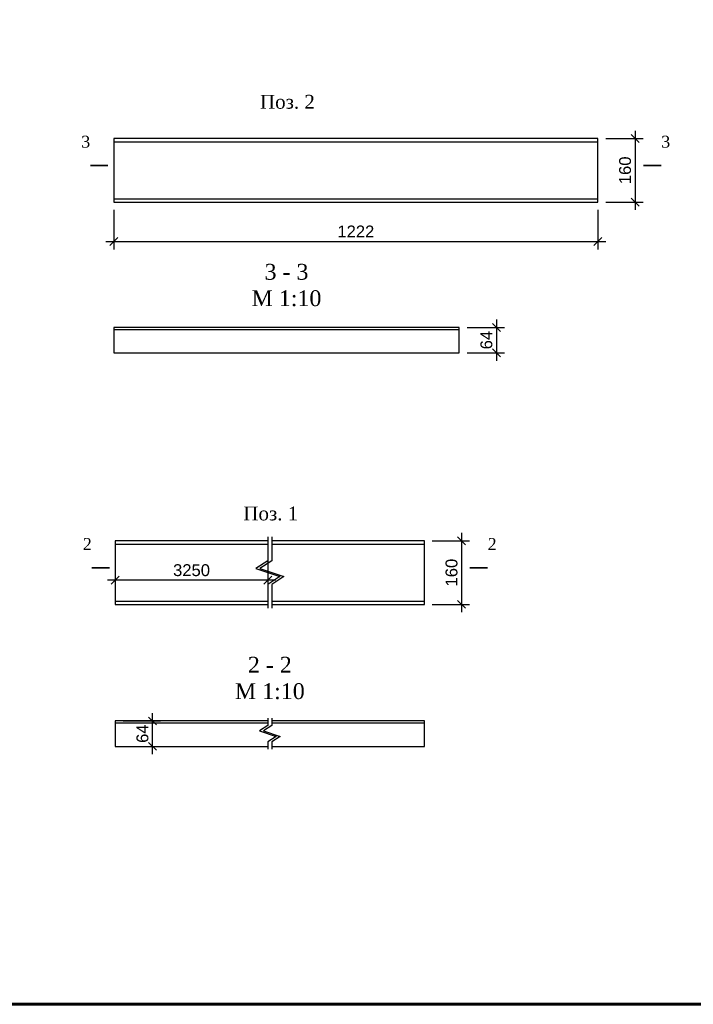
# Model space of a CAD drawing. Header units: millimetres. Extents: x 2063114 to 14983986, y -126020516 to 213791.
# Tile 188 of 256: x 2343106 to 2360106, y -1452501 to -1427666. Entities that reach past the tile are written whole.
import ezdxf
from ezdxf.enums import TextEntityAlignment as Align

# ---------------------------------------------------------------- set-up
doc = ezdxf.new("R2010")
doc.units = ezdxf.units.MM
doc.layers.get('Defpoints').update_dxf_attribs({"color": 6, "lineweight": 35})
doc.layers.add('Фундаменты', color=252, linetype='Continuous', lineweight=25)
doc.styles.get("Standard").update_dxf_attribs({"font": 'arial.ttf'})
doc.styles.add('TIMES', font='times.ttf')
doc.styles.add('Times New Roman', font='times.ttf')
doc.dimstyles.new('10', dxfattribs={"dimtxt": 300, "dimasz": 200, "dimexe": 200, "dimexo": 200, "dimgap": 100, "dimtad": 1, "dimlfac": 0.1, "dimtxsty": 'Standard', "dimblk": 'OBLIQUE', "dimcen": 200, "dimdle": 200, "dimclrd": 256, "dimclre": 256, "dimclrt": 256, "dimadec": 0, "dimazin": 0, "dimtfac": 1, "dimtmove": 0, "dimatfit": 3, "dimldrblk": 'OBLIQUE', "dimfxl": 1, "dimlwd": -1, "dimlwe": -1, "dimarcsym": 0})

# ---------------------------------------------------------------- blocks, each defined once
blk = doc.blocks.new('_Oblique')
at = {"color": 0, "linetype": 'ByBlock', "lineweight": -2}
blk.add_line((-0.5, -0.5), (0.5, 0.5), dxfattribs=at)
blk = doc.blocks.new('*D1132')
at = {"transparency": 16777216}
for p, q in [((2345479, -1432466), (2345479, -1433459)), ((2357699, -1432466), (2357699, -1433459)), ((2345279, -1433259), (2357899, -1433259))]:
    blk.add_line(p, q, dxfattribs=at)
at = {"layer": 'Defpoints', "color": 0, "lineweight": 30, "transparency": 16777216}
for p in [(2345479, -1432266), (2357699, -1432266), (2357699, -1433259)]:
    blk.add_point(p, dxfattribs=at)
at = {"transparency": 16777216, "xscale": 200, "yscale": 200, "zscale": 200, "rotation": 180}
blk.add_blockref('_Oblique', (2345479, -1433259), dxfattribs=at)
at = {"transparency": 16777216, "xscale": 200, "yscale": 200, "zscale": 200}
blk.add_blockref('_Oblique', (2357699, -1433259), dxfattribs=at)
at = {"transparency": 16777216, "insert": (2351589, -1433008), "char_height": 300, "attachment_point": 5}
blk.add_mtext('1222', dxfattribs=at)
blk = doc.blocks.new('*D922')
at = {"transparency": 16777216}
for p, q in [((2358638, -1430466), (2358638, -1432466)), ((2357899, -1430666), (2358838, -1430666)), ((2357899, -1432266), (2358838, -1432266))]:
    blk.add_line(p, q, dxfattribs=at)
at = {"layer": 'Defpoints', "color": 0, "lineweight": 30, "transparency": 16777216}
for p in [(2357699, -1430666), (2357699, -1432266), (2358638, -1432266)]:
    blk.add_point(p, dxfattribs=at)
at = {"transparency": 16777216, "xscale": 200, "yscale": 200, "zscale": 200}
for p, rotation in [((2358638, -1430666), 90), ((2358638, -1432266), 270)]:
    blk.add_blockref('_Oblique', p, dxfattribs=dict(at, rotation=rotation))
at = {"transparency": 16777216, "insert": (2358385, -1431466), "char_height": 300, "attachment_point": 5, "rotation": 90}
blk.add_mtext('160', dxfattribs=at)
blk = doc.blocks.new('*D1133')
at = {"transparency": 16777216}
for p, q in [((2354399, -1435428), (2355338, -1435428)), ((2355138, -1435228), (2355138, -1436268)), ((2354399, -1436068), (2355338, -1436068))]:
    blk.add_line(p, q, dxfattribs=at)
at = {"layer": 'Defpoints', "color": 0, "lineweight": 30, "transparency": 16777216}
for p in [(2354199, -1435428), (2354199, -1436068), (2355138, -1436068)]:
    blk.add_point(p, dxfattribs=at)
at = {"transparency": 16777216, "xscale": 200, "yscale": 200, "zscale": 200}
for p, rotation in [((2355138, -1435428), 90), ((2355138, -1436068), 270)]:
    blk.add_blockref('_Oblique', p, dxfattribs=dict(at, rotation=rotation))
at = {"transparency": 16777216, "insert": (2354885, -1435748), "char_height": 300, "attachment_point": 5, "rotation": 90}
blk.add_mtext('64', dxfattribs=at)
blk = doc.blocks.new('*D1134')
at = {"transparency": 16777216}
for p, q in [((2345518, -1441013), (2345518, -1442006)), ((2349368, -1441013), (2349368, -1442006)), ((2349568, -1441806), (2345318, -1441806))]:
    blk.add_line(p, q, dxfattribs=at)
at = {"layer": 'Defpoints', "color": 0, "lineweight": 30, "transparency": 16777216}
for p in [(2345518, -1440813), (2349368, -1440813), (2345518, -1441806)]:
    blk.add_point(p, dxfattribs=at)
at = {"transparency": 16777216, "xscale": 200, "yscale": 200, "zscale": 200, "rotation": 180}
blk.add_blockref('_Oblique', (2345518, -1441806), dxfattribs=at)
at = {"transparency": 16777216, "xscale": 200, "yscale": 200, "zscale": 200}
blk.add_blockref('_Oblique', (2349368, -1441806), dxfattribs=at)
at = {"transparency": 16777216, "insert": (2347443, -1441553), "char_height": 300, "attachment_point": 5}
blk.add_mtext('3250', dxfattribs=at)
blk = doc.blocks.new('*D1135')
at = {"transparency": 16777216}
for p, q in [((2345718, -1445355), (2346658, -1445355)), ((2346458, -1446195), (2346458, -1445155)), ((2345718, -1445995), (2346658, -1445995))]:
    blk.add_line(p, q, dxfattribs=at)
at = {"layer": 'Defpoints', "color": 0, "lineweight": 30, "transparency": 16777216}
for p in [(2345518, -1445355), (2346458, -1445355), (2345518, -1445995)]:
    blk.add_point(p, dxfattribs=at)
at = {"transparency": 16777216, "xscale": 200, "yscale": 200, "zscale": 200}
for p, rotation in [((2346458, -1445355), 90), ((2346458, -1445995), 270)]:
    blk.add_blockref('_Oblique', p, dxfattribs=dict(at, rotation=rotation))
at = {"transparency": 16777216, "insert": (2346205, -1445675), "char_height": 300, "attachment_point": 5, "rotation": 90}
blk.add_mtext('64', dxfattribs=at)
blk = doc.blocks.new('*D923')
at = {"transparency": 16777216}
for p, q in [((2354258, -1440613), (2354258, -1442613)), ((2353518, -1440813), (2354458, -1440813)), ((2353518, -1442413), (2354458, -1442413))]:
    blk.add_line(p, q, dxfattribs=at)
at = {"layer": 'Defpoints', "color": 0, "lineweight": 30, "transparency": 16777216}
for p in [(2353318, -1440813), (2353318, -1442413), (2354258, -1442413)]:
    blk.add_point(p, dxfattribs=at)
at = {"transparency": 16777216, "xscale": 200, "yscale": 200, "zscale": 200}
for p, rotation in [((2354258, -1440813), 90), ((2354258, -1442413), 270)]:
    blk.add_blockref('_Oblique', p, dxfattribs=dict(at, rotation=rotation))
at = {"transparency": 16777216, "insert": (2354005, -1441613), "char_height": 300, "attachment_point": 5, "rotation": 90}
blk.add_mtext('160', dxfattribs=at)
blk = doc.blocks.new('*U1590')
at = {"color": 0, "lineweight": 60, "ltscale": 25}
blk.add_lwpolyline([(-57400, 41500), (-500, 41500), (-500, 500), (-57400, 500)], close=True, dxfattribs=at)

msp = doc.modelspace()

# ---------------------------------------------------------------- linework, layer by layer
for points in [[(2345335.95547, -1431344.18439, 45, 45, 0), (2344885.95547, -1431344.18439, 45, 45, 0), (2345035.95547, -1431344.18439, 0, 60, 0), (2345035.95547, -1431044.18439, 0, 0, 0), (2345035.95547, -1430594.18439, 0, 0, 0)], [(2358846.4849, -1431344.18439, 45, 45, 0), (2359296.4849, -1431344.18439, 45, 45, 0), (2359146.4849, -1431344.18439, 0, 60, 0), (2359146.4849, -1431044.18439, 0, 0, 0), (2359146.4849, -1430594.18439, 0, 0, 0)], [(2345375.3334, -1441491.39712, 45, 45, 0), (2344925.3334, -1441491.39712, 45, 45, 0), (2345075.3334, -1441491.39712, 0, 60, 0), (2345075.3334, -1441191.39712, 0, 0, 0), (2345075.3334, -1440741.39712, 0, 0, 0)], [(2354465.86283, -1441491.39712, 45, 45, 0), (2354915.86283, -1441491.39712, 45, 45, 0), (2354765.86283, -1441491.39712, 0, 60, 0), (2354765.86283, -1441191.39712, 0, 0, 0), (2354765.86283, -1440741.39712, 0, 0, 0)]]:
    msp.add_lwpolyline(points, format="xyseb")
at = {"lineweight": 30}
for points in [[(2345479.10636, -1432265.86365), (2357699.10636, -1432265.86365), (2357699.10636, -1430665.86365), (2345479.10636, -1430665.86365)], [(2345479.10636, -1436067.80199), (2354199.10636, -1436067.80199), (2354199.10636, -1435427.80199), (2345479.10636, -1435427.80199)]]:
    msp.add_lwpolyline(points, close=True, dxfattribs=at)
for points in [[(2345479.10636, -1430749.86365), (2357699.10636, -1430749.86365)], [(2345479.10636, -1432181.86365), (2357699.10636, -1432181.86365)], [(2345479.10636, -1435477.80199), (2354199.10636, -1435477.80199)], [(2345518.48429, -1440897.07638), (2349368.48429, -1440897.07638)], [(2349368.48429, -1440713.07638), (2349368.48429, -1441313.07638), (2349068.48429, -1441513.07638), (2349668.48429, -1441713.07638), (2349368.48429, -1441913.07638), (2349368.48429, -1442513.07638)], [(2349468.48429, -1440713.07638), (2349468.48429, -1441313.07638), (2349168.48429, -1441513.07638), (2349768.48429, -1441713.07638), (2349468.48429, -1441913.07638), (2349468.48429, -1442513.07638)], [(2349468.48429, -1440897.07638), (2353318.48429, -1440897.07638)], [(2345518.48429, -1442329.07638), (2349368.48429, -1442329.07638)], [(2349468.48429, -1442329.07638), (2353318.48429, -1442329.07638)], [(2349368.48429, -1445284.96945), (2349368.48429, -1445464.96945), (2349158.48429, -1445604.96945), (2349578.48429, -1445744.96945), (2349368.48429, -1445884.96945), (2349368.48429, -1446064.96945)], [(2349468.48429, -1445284.96945), (2349468.48429, -1445464.96945), (2349258.48429, -1445604.96945), (2349678.48429, -1445744.96945), (2349468.48429, -1445884.96945), (2349468.48429, -1446064.96945)], [(2345518.48429, -1445404.96945), (2349368.48429, -1445404.96945)], [(2349468.48429, -1445404.96945), (2353318.48429, -1445404.96945)]]:
    msp.add_lwpolyline(points)
for points in [[(2349368.48429, -1440813.07638), (2345518.48429, -1440813.07638), (2345518.48429, -1442413.07638), (2349368.48429, -1442413.07638)], [(2349468.48429, -1442413.07638), (2353318.48429, -1442413.07638), (2353318.48429, -1440813.07638), (2349468.48429, -1440813.07638)], [(2349368.48429, -1445354.96945), (2345518.48429, -1445354.96945), (2345518.48429, -1445994.96945), (2349368.48429, -1445994.96945)], [(2349468.48429, -1445994.96945), (2353318.48429, -1445994.96945), (2353318.48429, -1445354.96945), (2349468.48429, -1445354.96945)]]:
    msp.add_lwpolyline(points, dxfattribs=at)

# ---------------------------------------------------------------- block references
msp.add_blockref('*U1590', (2379792.08613, -1453001.43901))

# ---------------------------------------------------------------- texts
at = {"style": 'Times New Roman'}
for s, p in [('3', (2344885.95547, -1430894.18439)), ('2', (2344925.3334, -1441041.39712))]:
    msp.add_text(s, height=300, dxfattribs=at).set_placement(p, align=Align.RIGHT)
for s, p in [('3', (2359296.4849, -1430894.18439)), ('2', (2354915.86283, -1441041.39712))]:
    msp.add_text(s, height=300, dxfattribs=at).set_placement(p)
at = {"color": 0, "char_height": 400, "attachment_point": 5, "style": 'TIMES'}
for s, insert, width in [('3 - 3\\PМ 1:10', (2349839.10636, -1434362.75622), 3380.5934776), ('2 - 2\\PМ 1:10', (2349418.48429, -1444273.51624), 3449.5372695)]:
    msp.add_mtext(s, dxfattribs=dict(at, insert=insert, width=width))
at = {"layer": 'Фундаменты', "color": 7, "linetype": 'Continuous', "lineweight": 30, "char_height": 350, "attachment_point": 5, "style": 'TIMES'}
for s, insert in [('Поз. 2', (2349863.17192, -1429740.67689)), ('Поз. 1', (2349442.54985, -1440124.34231))]:
    msp.add_mtext(s, dxfattribs=dict(at, insert=insert))

# ---------------------------------------------------------------- dimensions: what is measured, and where the dimension line sits
for base, p1, p2, picture, middle in [((2358638.32028, -1432265.86365), (2357699.10636, -1430665.86365), (2357699.10636, -1432265.86365), '*D922', (2358385.14838, -1431465.86365)), ((2355138.32028, -1436067.80199), (2354199.10636, -1435427.80199), (2354199.10636, -1436067.80199), '*D1133', (2354885.14838, -1435747.80199)), ((2354257.69821, -1442413.07638), (2353318.48429, -1440813.07638), (2353318.48429, -1442413.07638), '*D923', (2354004.52631, -1441613.07638)), ((2346457.69821, -1445354.96945), (2345518.48429, -1445994.96945), (2345518.48429, -1445354.96945), '*D1135', (2346204.52631, -1445674.96945))]:
    dim = msp.add_linear_dim(base=base, p1=p1, p2=p2, angle=90, dimstyle='10')
    dim.commit()
    dim.dimension.update_dxf_attribs({"geometry": picture, "text_midpoint": middle})
dim = msp.add_linear_dim(base=(2357699.10636, -1433259.09949), p1=(2345479.10636, -1432265.86365), p2=(2357699.10636, -1432265.86365), dimstyle='10')
dim.commit()
dim.dimension.update_dxf_attribs({"geometry": '*D1132', "text_midpoint": (2351589.10636, -1433008.48557)})
dim = msp.add_linear_dim(base=(2345518.48429, -1441806.31222), p1=(2349368.48429, -1440813.07638), p2=(2345518.48429, -1440813.07638), text='3250', dimstyle='10')
dim.commit()
dim.dimension.update_dxf_attribs({"geometry": '*D1134', "text_midpoint": (2347443.48429, -1441553.038)})

doc.saveas('drawing.dxf')
